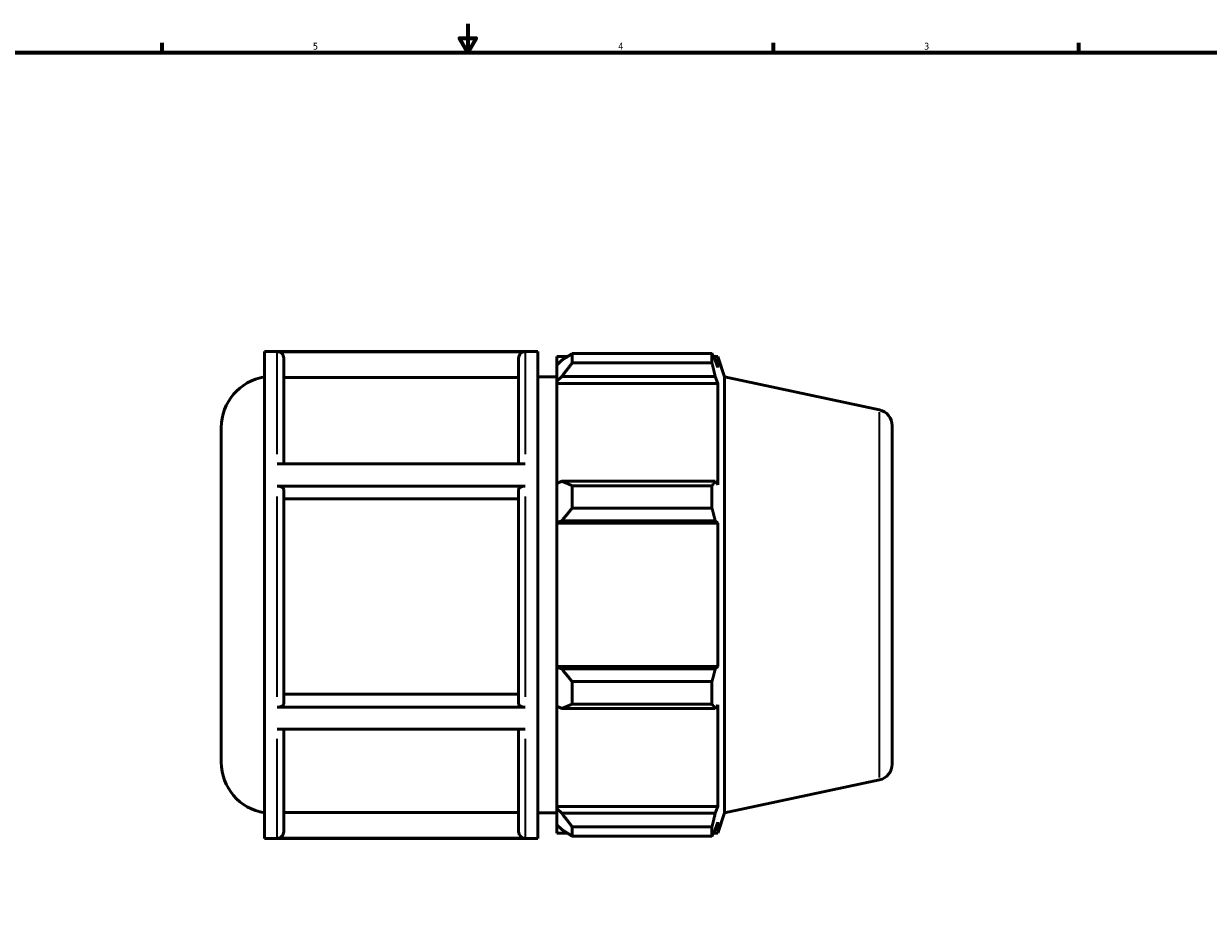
# Model space of a CAD drawing. Header units: inches. Extents: x -0.8 to 46.1, y -9.8 to 34.7.
# Tile 5 of 8: x 10.8 to 27.3, y 9.2 to 21.4. Entities that reach past the tile are written whole.
import ezdxf

# ---------------------------------------------------------------- set-up
doc = ezdxf.new("R2010")
doc.units = ezdxf.units.IN
doc.header["$MEASUREMENT"] = 0
for name, color, linetype, lineweight in [('Border (ANSI)', 7, 'Continuous', 70), ('Visible (ANSI)', 7, 'Continuous', 50), ('Visible Narrow (ANSI)', 7, 'Continuous', 35)]:
    doc.layers.add(name, color=color, linetype=linetype, lineweight=lineweight)
doc.styles.add('Note Text (ANSI)', font='tahoma.ttf')

# ---------------------------------------------------------------- blocks, each defined once
blk = doc.blocks.new('Borders Default Border')
at = {"layer": 'Border (ANSI)'}
for p, q in [((12.75, 21), (12.75, 21.134)), ((21.25, 21), (21.25, 21.134)), ((25.5, 21), (25.5, 21.134))]:
    blk.add_line(p, q, dxfattribs=at)
at = {"layer": 'Border (ANSI)', "flags": 128}
for points in [[(17, 21.4), (17, 21), (16.885, 21.2), (17.115, 21.2), (17, 21)], [(0.5, 1), (0.5, 21), (33.5, 21), (33.5, 1), (0.5, 1)]]:
    blk.add_lwpolyline(points, dxfattribs=at)
at = {"layer": 'Border (ANSI)', "color": 5, "true_color": 0x0000ff, "char_height": 0.0945, "attachment_point": 7, "style": 'Note Text (ANSI)'}
for s, insert in [('5', (14.847, 21.038)), ('4', (19.092, 21.04)), ('3', (23.346, 21.038))]:
    blk.add_mtext(s, dxfattribs=dict(at, insert=insert))

msp = doc.modelspace()

# ---------------------------------------------------------------- linework, layer by layer
at = {"layer": 'Visible (ANSI)'}
for p, q in [((14.175, 10.071), (14.175, 16.844)), ((14.175, 16.844), (17.974, 16.844)), ((17.797, 16.838), (14.352, 16.838)), ((17.974, 10.071), (17.974, 16.844)), ((18.451, 16.812), (18.451, 16.683)), ((18.451, 16.812), (20.396, 16.812)), ((20.396, 16.683), (20.396, 16.812)), ((14.442, 16.748), (14.442, 15.28)), ((17.707, 15.28), (17.707, 16.748)), ((18.237, 16.773), (18.237, 16.654)), ((18.237, 16.773), (18.389, 16.773)), ((18.308, 16.722), (18.237, 16.654)), ((18.237, 16.43), (18.237, 16.654)), ((20.396, 16.683), (18.451, 16.683)), ((20.416, 16.773), (20.477, 16.773)), ((20.477, 16.62), (20.442, 16.722)), ((20.569, 16.488), (20.477, 16.773)), ((20.477, 16.62), (20.477, 16.773)), ((17.707, 16.481), (14.442, 16.481)), ((17.974, 16.488), (18.237, 16.488)), ((18.237, 16.43), (18.308, 16.493)), ((18.308, 16.493), (20.442, 16.493)), ((20.442, 16.493), (20.477, 16.399)), ((20.569, 10.427), (20.569, 16.488)), ((22.724, 16.03), (20.569, 16.488)), ((18.237, 16.399), (18.237, 16.43)), ((18.237, 16.399), (18.237, 15.005)), ((18.237, 16.399), (20.477, 16.399)), ((20.477, 14.989), (20.477, 16.399)), ((13.572, 11.132), (13.572, 15.783)), ((22.902, 15.81), (22.902, 11.105)), ((14.352, 15.28), (17.797, 15.28)), ((18.308, 15.038), (18.237, 15.005)), ((18.237, 14.465), (18.237, 15.005)), ((20.442, 15.038), (18.308, 15.038)), ((20.477, 14.989), (20.442, 15.038)), ((17.797, 14.97), (14.352, 14.97)), ((14.442, 14.925), (14.442, 11.941)), ((17.707, 11.941), (17.707, 14.925)), ((18.451, 14.976), (18.451, 14.665)), ((18.451, 14.976), (20.396, 14.976)), ((20.396, 14.665), (20.396, 14.976)), ((17.707, 14.791), (14.442, 14.791)), ((20.396, 14.665), (18.451, 14.665)), ((18.237, 14.465), (18.308, 14.487)), ((18.237, 14.455), (18.237, 14.465)), ((18.237, 14.455), (18.237, 12.461)), ((18.237, 14.455), (20.477, 14.455)), ((18.308, 14.487), (20.442, 14.487)), ((20.442, 14.487), (20.477, 14.455)), ((20.477, 12.461), (20.477, 14.455)), ((18.237, 12.45), (18.237, 12.461)), ((18.237, 12.461), (20.477, 12.461)), ((18.308, 12.429), (18.237, 12.45)), ((18.237, 11.91), (18.237, 12.45)), ((20.442, 12.429), (18.308, 12.429)), ((20.477, 12.461), (20.442, 12.429)), ((18.451, 12.251), (18.451, 11.939)), ((18.451, 12.251), (20.396, 12.251)), ((20.396, 11.939), (20.396, 12.251)), ((14.442, 12.075), (17.707, 12.075)), ((14.352, 11.896), (17.797, 11.896)), ((18.237, 11.91), (18.308, 11.877)), ((18.237, 11.91), (18.237, 10.517)), ((18.308, 11.877), (20.442, 11.877)), ((20.396, 11.939), (18.451, 11.939)), ((20.442, 11.877), (20.477, 11.927)), ((20.477, 10.517), (20.477, 11.927)), ((17.797, 11.589), (14.352, 11.589)), ((14.442, 11.589), (14.442, 10.164)), ((17.707, 10.164), (17.707, 11.589)), ((22.724, 10.885), (20.569, 10.427)), ((14.442, 10.431), (17.707, 10.431)), ((17.974, 10.427), (18.237, 10.427)), ((18.237, 10.485), (18.237, 10.517)), ((18.237, 10.517), (20.477, 10.517)), ((18.237, 10.262), (18.237, 10.485)), ((18.308, 10.422), (18.237, 10.485)), ((20.442, 10.422), (18.308, 10.422)), ((20.477, 10.517), (20.442, 10.422)), ((20.569, 10.427), (20.477, 10.142)), ((18.237, 10.262), (18.308, 10.194)), ((18.237, 10.262), (18.237, 10.142)), ((18.451, 10.232), (18.451, 10.103)), ((18.451, 10.232), (20.396, 10.232)), ((20.396, 10.103), (20.396, 10.232)), ((20.442, 10.194), (20.477, 10.296)), ((20.477, 10.142), (20.477, 10.296)), ((14.175, 10.071), (17.974, 10.071)), ((14.352, 10.074), (17.797, 10.074)), ((18.237, 10.142), (18.389, 10.142)), ((20.396, 10.103), (18.451, 10.103)), ((20.416, 10.142), (20.477, 10.142))]:
    msp.add_line(p, q, dxfattribs=at)
for centre, radius, start, end in [((14.285, 15.783), 0.713, 98.8401, 180), ((22.677, 15.81), 0.225, 0, 78), ((14.285, 11.132), 0.713, 180, 261.1599), ((22.677, 11.105), 0.225, 282, 0)]:
    msp.add_arc(centre, radius, start, end, dxfattribs=at)
for points, knots in [([(14.352, 16.838), (14.363, 16.838), (14.376, 16.836), (14.397, 16.827), (14.408, 16.82), (14.423, 16.804), (14.431, 16.793), (14.439, 16.772), (14.442, 16.759), (14.442, 16.748)], [0, 0, 0, 0, 0.0844381, 0.0844381, 0.1689562, 0.1689562, 0.2535739, 0.2535739, 0.3382787, 0.3382787, 0.3382787, 0.3382787]), ([(17.707, 16.748), (17.707, 16.759), (17.71, 16.772), (17.718, 16.793), (17.726, 16.804), (17.742, 16.82), (17.753, 16.827), (17.773, 16.836), (17.786, 16.838), (17.797, 16.838)], [1.0148667, 1.0148667, 1.0148667, 1.0148667, 1.0995715, 1.0995715, 1.1841892, 1.1841892, 1.2687072, 1.2687072, 1.3531454, 1.3531454, 1.3531454, 1.3531454]), ([(14.352, 14.97), (14.363, 14.97), (14.376, 14.968), (14.397, 14.964), (14.408, 14.96), (14.423, 14.953), (14.431, 14.947), (14.439, 14.937), (14.442, 14.93), (14.442, 14.925)], [0, 0, 0, 0, 0.0844381, 0.0844381, 0.1689562, 0.1689562, 0.2535739, 0.2535739, 0.3382787, 0.3382787, 0.3382787, 0.3382787]), ([(17.707, 14.925), (17.707, 14.93), (17.71, 14.937), (17.718, 14.947), (17.726, 14.953), (17.742, 14.96), (17.753, 14.964), (17.773, 14.968), (17.786, 14.97), (17.797, 14.97)], [1.0148667, 1.0148667, 1.0148667, 1.0148667, 1.0995715, 1.0995715, 1.1841892, 1.1841892, 1.2687072, 1.2687072, 1.3531454, 1.3531454, 1.3531454, 1.3531454]), ([(14.442, 11.941), (14.442, 11.936), (14.439, 11.929), (14.431, 11.919), (14.423, 11.914), (14.408, 11.906), (14.397, 11.902), (14.376, 11.898), (14.363, 11.896), (14.352, 11.896)], [1.0144013, 1.0144013, 1.0144013, 1.0144013, 1.0990057, 1.0990057, 1.1835634, 1.1835634, 1.2680679, 1.2680679, 1.3525297, 1.3525297, 1.3525297, 1.3525297]), ([(17.797, 11.896), (17.786, 11.896), (17.773, 11.898), (17.753, 11.902), (17.742, 11.906), (17.726, 11.914), (17.718, 11.919), (17.71, 11.929), (17.707, 11.936), (17.707, 11.941)], [0, 0, 0, 0, 0.0844618, 0.0844618, 0.1689663, 0.1689663, 0.253524, 0.253524, 0.3381283, 0.3381283, 0.3381283, 0.3381283]), ([(14.442, 10.164), (14.442, 10.153), (14.439, 10.14), (14.431, 10.12), (14.423, 10.109), (14.408, 10.093), (14.397, 10.085), (14.376, 10.077), (14.363, 10.074), (14.352, 10.074)], [1.0144013, 1.0144013, 1.0144013, 1.0144013, 1.0990057, 1.0990057, 1.1835634, 1.1835634, 1.2680679, 1.2680679, 1.3525297, 1.3525297, 1.3525297, 1.3525297]), ([(17.797, 10.074), (17.786, 10.074), (17.773, 10.077), (17.753, 10.085), (17.742, 10.093), (17.726, 10.109), (17.718, 10.12), (17.71, 10.14), (17.707, 10.153), (17.707, 10.164)], [0, 0, 0, 0, 0.0844618, 0.0844618, 0.1689663, 0.1689663, 0.253524, 0.253524, 0.3381283, 0.3381283, 0.3381283, 0.3381283])]:
    msp.add_open_spline(points, degree=3, knots=knots, dxfattribs=at)
for points, weights in [([(18.451, 16.812), (18.377, 16.766), (18.308, 16.722)], [1.01176704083, 1.00853866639, 1.00449992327]), ([(20.396, 16.812), (20.42, 16.766), (20.442, 16.722)], [1, 1.00175106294, 1.00268600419]), ([(18.308, 16.493), (18.377, 16.586), (18.451, 16.683)], [1.00449992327, 1.00853866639, 1.01176704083]), ([(20.442, 16.493), (20.42, 16.586), (20.396, 16.683)], [1.00268600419, 1.00175106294, 1]), ([(18.451, 14.976), (18.377, 15.008), (18.308, 15.038)], [1.01176704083, 1.00853866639, 1.00449992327]), ([(20.396, 14.976), (20.42, 15.008), (20.442, 15.038)], [1, 1.00175106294, 1.00268600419]), ([(18.308, 14.487), (18.377, 14.574), (18.451, 14.665)], [1.00449992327, 1.00853866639, 1.01176704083]), ([(20.442, 14.487), (20.42, 14.574), (20.396, 14.665)], [1.00268600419, 1.00175106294, 1]), ([(18.451, 12.251), (18.377, 12.341), (18.308, 12.429)], [1.01176704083, 1.00853866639, 1.00449992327]), ([(20.396, 12.251), (20.42, 12.341), (20.442, 12.429)], [1, 1.00175106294, 1.00268600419]), ([(18.308, 11.877), (18.377, 11.908), (18.451, 11.939)], [1.00449992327, 1.00853866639, 1.01176704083]), ([(20.442, 11.877), (20.42, 11.908), (20.396, 11.939)], [1.00268600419, 1.00175106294, 1]), ([(18.451, 10.232), (18.377, 10.329), (18.308, 10.422)], [1.01176704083, 1.00853866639, 1.00449992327]), ([(20.396, 10.232), (20.42, 10.329), (20.442, 10.422)], [1, 1.00175106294, 1.00268600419]), ([(18.308, 10.194), (18.377, 10.149), (18.451, 10.103)], [1.00449992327, 1.00853866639, 1.01176704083]), ([(20.442, 10.194), (20.42, 10.149), (20.396, 10.103)], [1.00268600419, 1.00175106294, 1])]:
    msp.add_rational_spline(points, weights, degree=2, dxfattribs=at)
at = {"layer": 'Visible Narrow (ANSI)'}
for p, q in [((14.352, 15.412), (14.352, 16.825)), ((17.797, 16.825), (17.797, 15.412)), ((22.724, 10.917), (22.724, 15.998)), ((14.352, 12.04), (14.352, 14.825)), ((17.797, 14.825), (17.797, 12.04)), ((14.352, 10.085), (14.352, 11.458)), ((17.797, 11.458), (17.797, 10.085))]:
    msp.add_line(p, q, dxfattribs=at)

# ---------------------------------------------------------------- block references
msp.add_blockref('Borders Default Border', (0, 0))

doc.saveas('drawing.dxf')
